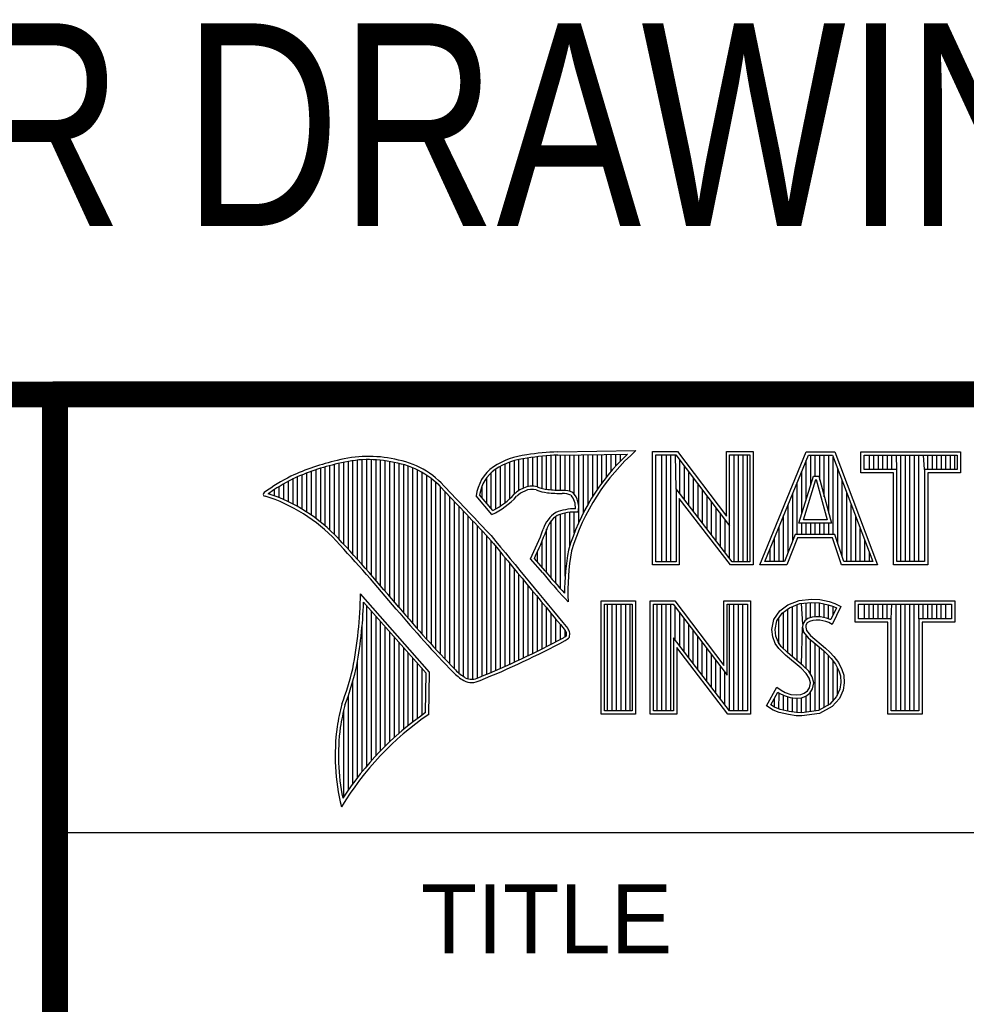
# Model space of a CAD drawing. Header units: inches. Extents: x 0.2 to 16.8, y 0.1 to 10.8.
# Tile 10 of 16: x 13.038 to 13.768, y 1.5 to 2.259. Entities that reach past the tile are written whole.
import ezdxf

# ---------------------------------------------------------------- set-up
doc = ezdxf.new("R2010")
doc.units = ezdxf.units.IN
doc.header["$LTSCALE"] = 0.935
doc.header["$MEASUREMENT"] = 0
doc.layers.get('0').update_dxf_attribs({"linetype": 'CONTINUOUS'})
doc.styles.get("Standard").update_dxf_attribs({"font": 'txt', "width": 0.8})
doc.styles.add('TEXTSTYLE_2', font='txt')

msp = doc.modelspace()

# ---------------------------------------------------------------- linework, layer by layer
at = {"color": 2, "linetype": 'CONTINUOUS'}
for p, q in [((13.06524, 1.96953), (16.74504, 1.96953)), ((13.06524, 1.96953), (13.06524, 0.26053)), ((13.29865, 1.84311), (13.29865, 1.91976)), ((13.30221, 1.83913), (13.30221, 1.92002)), ((13.30576, 1.83512), (13.30576, 1.92013)), ((13.30932, 1.83108), (13.30932, 1.92011)), ((13.31287, 1.82701), (13.31287, 1.91995)), ((13.31643, 1.8229), (13.31643, 1.91964)), ((13.42306, 1.89637), (13.42306, 1.92027)), ((13.42661, 1.89822), (13.42661, 1.92095)), ((13.43017, 1.89946), (13.43017, 1.92144)), ((13.43372, 1.89972), (13.43372, 1.92195)), ((13.43727, 1.89906), (13.43727, 1.9224)), ((13.44083, 1.89795), (13.44083, 1.92278)), ((13.44438, 1.89725), (13.44438, 1.9231)), ((13.44794, 1.89688), (13.44794, 1.92337)), ((13.45149, 1.89664), (13.45149, 1.92357)), ((13.45293, 1.92614), (13.51325, 1.92706)), ((13.453, 1.92364), (13.50667, 1.92446)), ((13.45505, 1.8965), (13.45505, 1.92367)), ((13.4586, 1.89642), (13.4586, 1.92372)), ((13.46216, 1.89573), (13.46216, 1.92378)), ((13.46571, 1.8935), (13.46571, 1.92383)), ((13.46926, 1.87203), (13.46926, 1.92389)), ((13.47282, 1.87938), (13.47282, 1.92394)), ((13.47637, 1.88593), (13.47637, 1.92399)), ((13.47993, 1.89186), (13.47993, 1.92405)), ((13.48348, 1.89728), (13.48348, 1.9241)), ((13.48704, 1.90228), (13.48704, 1.92416)), ((13.49059, 1.90692), (13.49059, 1.92421)), ((13.49415, 1.91125), (13.49415, 1.92427)), ((13.4977, 1.9153), (13.4977, 1.92432)), ((13.50125, 1.9191), (13.50125, 1.92437)), ((13.52607, 1.92627), (13.54513, 1.92627)), ((13.52607, 1.83895), (13.52607, 1.92627)), ((13.5286, 1.92374), (13.54388, 1.92374)), ((13.5286, 1.84148), (13.5286, 1.92374)), ((13.53324, 1.84148), (13.53324, 1.92374)), ((13.53672, 1.84148), (13.53672, 1.92374)), ((13.5402, 1.84148), (13.5402, 1.92374)), ((13.54409, 1.89763), (13.54367, 1.92374)), ((13.54388, 1.92374), (13.58542, 1.86899)), ((13.54513, 1.92627), (13.58289, 1.87651)), ((13.58289, 1.92627), (13.60361, 1.92627)), ((13.58289, 1.87651), (13.58289, 1.92627)), ((13.58542, 1.92374), (13.60109, 1.92374)), ((13.58542, 1.86899), (13.58542, 1.92374)), ((13.58885, 1.84148), (13.58885, 1.92374)), ((13.59233, 1.84148), (13.59233, 1.92374)), ((13.5958, 1.84148), (13.5958, 1.92374)), ((13.59928, 1.84148), (13.59928, 1.92374)), ((13.60109, 1.92374), (13.60109, 1.84148)), ((13.60361, 1.92627), (13.60361, 1.83895)), ((13.60876, 1.83899), (13.6444, 1.92621)), ((13.61252, 1.84151), (13.6461, 1.92368)), ((13.6444, 1.92621), (13.66641, 1.92621)), ((13.64446, 1.88931), (13.64446, 1.91967)), ((13.6461, 1.92368), (13.66467, 1.92368)), ((13.64793, 1.90055), (13.64793, 1.92368)), ((13.65141, 1.90732), (13.65141, 1.92368)), ((13.65489, 1.90431), (13.65489, 1.92368)), ((13.65836, 1.89153), (13.65836, 1.92368)), ((13.66184, 1.87875), (13.66184, 1.92368)), ((13.66467, 1.92368), (13.69586, 1.84151)), ((13.66531, 1.86235), (13.66531, 1.92199)), ((13.66641, 1.92621), (13.69953, 1.83899)), ((13.68662, 1.92621), (13.76343, 1.92621)), ((13.68662, 1.90994), (13.68662, 1.92621)), ((13.68915, 1.92368), (13.7609, 1.92368)), ((13.68915, 1.91247), (13.68915, 1.92368)), ((13.69312, 1.91247), (13.69312, 1.92368)), ((13.69659, 1.91247), (13.69659, 1.92368)), ((13.70007, 1.91247), (13.70007, 1.92368)), ((13.70354, 1.91247), (13.70354, 1.92368)), ((13.70702, 1.91247), (13.70702, 1.92368)), ((13.71049, 1.91247), (13.71049, 1.92368)), ((13.71434, 1.91247), (13.71397, 1.92368)), ((13.71744, 1.84151), (13.71744, 1.92368)), ((13.72092, 1.84151), (13.72092, 1.92368)), ((13.72439, 1.84151), (13.72439, 1.92368)), ((13.72787, 1.84151), (13.72787, 1.92368)), ((13.73135, 1.84151), (13.73135, 1.92368)), ((13.73571, 1.91247), (13.73482, 1.92368)), ((13.7383, 1.91247), (13.7383, 1.92368)), ((13.74177, 1.91247), (13.74177, 1.92368)), ((13.74525, 1.91247), (13.74525, 1.92368)), ((13.74872, 1.91247), (13.74872, 1.92368)), ((13.7522, 1.91247), (13.7522, 1.92368)), ((13.75567, 1.91247), (13.75567, 1.92368)), ((13.75915, 1.91247), (13.75915, 1.92368)), ((13.7609, 1.92368), (13.7609, 1.91247)), ((13.76343, 1.92621), (13.76343, 1.90994)), ((13.26666, 1.87469), (13.26666, 1.91236)), ((13.27022, 1.87195), (13.27022, 1.9135)), ((13.27377, 1.86901), (13.27377, 1.91455)), ((13.27733, 1.86584), (13.27733, 1.91553)), ((13.28088, 1.86243), (13.28088, 1.91642)), ((13.28444, 1.85873), (13.28444, 1.91727)), ((13.28799, 1.85487), (13.28799, 1.91812)), ((13.29154, 1.85098), (13.29154, 1.91881)), ((13.2951, 1.84706), (13.2951, 1.91935)), ((13.31998, 1.81877), (13.31998, 1.91919)), ((13.32353, 1.8146), (13.32353, 1.9186)), ((13.32709, 1.8104), (13.32709, 1.91788)), ((13.33064, 1.80617), (13.33064, 1.91718)), ((13.3342, 1.80197), (13.3342, 1.91628)), ((13.33775, 1.79782), (13.33775, 1.91515)), ((13.34131, 1.79371), (13.34131, 1.91378)), ((13.34486, 1.78966), (13.34486, 1.91216)), ((13.40529, 1.88228), (13.40529, 1.91288)), ((13.40884, 1.88443), (13.40884, 1.91496)), ((13.41239, 1.88698), (13.41239, 1.91671)), ((13.41595, 1.89003), (13.41595, 1.91816)), ((13.4195, 1.89369), (13.4195, 1.91934)), ((13.54715, 1.89365), (13.54715, 1.91943)), ((13.55062, 1.88913), (13.55062, 1.91485)), ((13.66879, 1.85548), (13.66879, 1.91284)), ((13.71434, 1.91247), (13.68915, 1.91247)), ((13.71434, 1.84151), (13.71434, 1.91247)), ((13.7609, 1.91247), (13.73571, 1.91247)), ((13.73571, 1.91247), (13.73571, 1.84151)), ((13.24889, 1.8858), (13.24889, 1.90537)), ((13.25245, 1.88389), (13.25245, 1.90695)), ((13.256, 1.88183), (13.256, 1.90844)), ((13.25955, 1.87962), (13.25955, 1.90983)), ((13.26311, 1.87724), (13.26311, 1.91114)), ((13.34841, 1.78565), (13.34841, 1.91026)), ((13.35197, 1.78168), (13.35197, 1.90806)), ((13.35552, 1.77776), (13.35552, 1.90551)), ((13.39818, 1.88658), (13.39818, 1.90616)), ((13.40173, 1.8824), (13.40173, 1.91011)), ((13.5541, 1.88461), (13.5541, 1.91027)), ((13.55757, 1.8801), (13.55757, 1.90569)), ((13.63884, 1.87112), (13.65003, 1.90732)), ((13.64098, 1.87806), (13.64098, 1.91116)), ((13.64227, 1.87365), (13.65189, 1.90479)), ((13.65003, 1.90732), (13.65407, 1.90732)), ((13.65189, 1.90479), (13.65213, 1.90479)), ((13.65213, 1.90479), (13.6606, 1.87365)), ((13.65407, 1.90732), (13.66391, 1.87112)), ((13.71181, 1.90994), (13.68662, 1.90994)), ((13.71181, 1.83899), (13.71181, 1.90994)), ((13.76343, 1.90994), (13.73824, 1.90994)), ((13.73824, 1.90994), (13.73824, 1.83899)), ((13.23467, 1.89211), (13.23467, 1.89717)), ((13.23823, 1.89072), (13.23823, 1.89937)), ((13.24178, 1.88921), (13.24178, 1.90148)), ((13.24534, 1.88757), (13.24534, 1.90349)), ((13.35908, 1.77389), (13.35908, 1.90255)), ((13.36263, 1.77005), (13.36263, 1.89912)), ((13.39462, 1.89075), (13.39462, 1.89989)), ((13.58728, 1.84148), (13.54409, 1.89763)), ((13.54409, 1.89763), (13.54409, 1.84148)), ((13.56105, 1.87558), (13.56105, 1.90111)), ((13.63751, 1.86235), (13.63751, 1.90266)), ((13.67226, 1.84516), (13.67226, 1.90368)), ((13.23112, 1.89338), (13.23112, 1.89487)), ((13.36619, 1.76626), (13.36619, 1.89522)), ((13.36974, 1.76251), (13.36974, 1.89151)), ((13.40222, 1.87796), (13.39013, 1.89218)), ((13.40289, 1.88104), (13.39274, 1.89296)), ((13.58603, 1.83895), (13.54661, 1.89019)), ((13.54661, 1.89019), (13.54661, 1.83895)), ((13.56452, 1.87106), (13.56452, 1.89653)), ((13.568, 1.86654), (13.568, 1.89195)), ((13.63403, 1.85728), (13.63403, 1.89416)), ((13.67574, 1.84151), (13.67574, 1.89453)), ((13.3733, 1.75881), (13.3733, 1.88779)), ((13.37685, 1.75559), (13.37685, 1.88406)), ((13.57147, 1.86202), (13.57147, 1.88737)), ((13.57495, 1.85751), (13.57495, 1.88279)), ((13.63056, 1.84863), (13.63056, 1.88565)), ((13.67921, 1.84151), (13.67921, 1.88537)), ((13.3804, 1.75292), (13.3804, 1.88032)), ((13.38396, 1.75121), (13.38396, 1.87658)), ((13.45149, 1.82467), (13.45149, 1.8764)), ((13.45505, 1.82065), (13.45505, 1.87803)), ((13.4586, 1.83026), (13.4586, 1.87896)), ((13.46216, 1.85354), (13.46216, 1.87953)), ((13.46571, 1.8636), (13.46571, 1.87975)), ((13.57843, 1.85299), (13.57843, 1.8782)), ((13.62708, 1.84151), (13.62708, 1.87715)), ((13.68269, 1.84151), (13.68269, 1.87622)), ((13.38751, 1.75092), (13.38751, 1.87282)), ((13.39107, 1.7518), (13.39107, 1.86907)), ((13.44438, 1.83308), (13.44438, 1.86652)), ((13.44794, 1.82881), (13.44794, 1.87298)), ((13.5819, 1.84847), (13.5819, 1.87362)), ((13.58538, 1.84395), (13.58542, 1.86899)), ((13.62361, 1.84151), (13.62361, 1.86864)), ((13.66391, 1.87112), (13.63884, 1.87112)), ((13.64098, 1.86235), (13.64098, 1.87112)), ((13.6606, 1.87365), (13.64227, 1.87365)), ((13.64446, 1.86235), (13.64446, 1.87112)), ((13.64793, 1.86235), (13.64793, 1.87112)), ((13.65141, 1.86235), (13.65141, 1.87112)), ((13.65489, 1.86235), (13.65489, 1.87112)), ((13.65836, 1.86235), (13.65836, 1.87112)), ((13.66184, 1.86235), (13.66184, 1.87112)), ((13.68616, 1.84151), (13.68616, 1.86706)), ((13.39462, 1.75332), (13.39462, 1.8653)), ((13.39818, 1.75478), (13.39818, 1.86153)), ((13.62013, 1.84151), (13.62013, 1.86014)), ((13.63607, 1.86235), (13.6277, 1.84151)), ((13.63778, 1.85982), (13.6294, 1.83899)), ((13.66648, 1.86235), (13.63607, 1.86235)), ((13.66466, 1.85982), (13.63778, 1.85982)), ((13.67167, 1.83899), (13.66466, 1.85982)), ((13.67349, 1.84151), (13.66648, 1.86235)), ((13.40173, 1.75627), (13.40173, 1.85744)), ((13.40529, 1.75779), (13.40529, 1.85313)), ((13.44083, 1.83724), (13.44083, 1.85725)), ((13.61666, 1.84151), (13.61666, 1.85163)), ((13.68964, 1.84151), (13.68964, 1.85791)), ((13.40884, 1.75933), (13.40884, 1.84883)), ((13.41239, 1.76089), (13.41239, 1.84452)), ((13.44327, 1.83444), (13.4349, 1.84404)), ((13.43727, 1.84132), (13.43727, 1.84907)), ((13.69312, 1.84151), (13.69312, 1.84875)), ((13.41595, 1.76248), (13.41595, 1.84021)), ((13.44136, 1.83283), (13.43192, 1.84365)), ((13.54661, 1.83895), (13.52607, 1.83895)), ((13.54409, 1.84148), (13.5286, 1.84148)), ((13.60361, 1.83895), (13.58603, 1.83895)), ((13.60109, 1.84148), (13.58728, 1.84148)), ((13.6294, 1.83899), (13.60876, 1.83899)), ((13.6277, 1.84151), (13.61252, 1.84151)), ((13.69953, 1.83899), (13.67167, 1.83899)), ((13.69586, 1.84151), (13.67349, 1.84151)), ((13.73824, 1.83899), (13.71181, 1.83899)), ((13.73571, 1.84151), (13.71434, 1.84151)), ((13.4195, 1.76409), (13.4195, 1.83591)), ((13.42306, 1.76573), (13.42306, 1.83161)), ((13.42661, 1.76739), (13.42661, 1.8273)), ((13.43017, 1.76908), (13.43017, 1.823)), ((13.35405, 1.75643), (13.30096, 1.81676)), ((13.43372, 1.7708), (13.43372, 1.8187)), ((13.43727, 1.77254), (13.43727, 1.8144)), ((13.35153, 1.7555), (13.30329, 1.81033)), ((13.30576, 1.68403), (13.30576, 1.80752)), ((13.44083, 1.77431), (13.44083, 1.8101)), ((13.44438, 1.77611), (13.44438, 1.8058)), ((13.46086, 1.81059), (13.45857, 1.8131)), ((13.48648, 1.81126), (13.51278, 1.81126)), ((13.48648, 1.72404), (13.48648, 1.81126)), ((13.48901, 1.80873), (13.51025, 1.80873)), ((13.48901, 1.72656), (13.48901, 1.80873)), ((13.49139, 1.72656), (13.49139, 1.80873)), ((13.49487, 1.72656), (13.49487, 1.80873)), ((13.49835, 1.72656), (13.49835, 1.80873)), ((13.50182, 1.72656), (13.50182, 1.80873)), ((13.5053, 1.72656), (13.5053, 1.80873)), ((13.50877, 1.72656), (13.50877, 1.80873)), ((13.51025, 1.80873), (13.51025, 1.72656)), ((13.51278, 1.81126), (13.51278, 1.72404)), ((13.52409, 1.81135), (13.54315, 1.81135)), ((13.52409, 1.72404), (13.52409, 1.81135)), ((13.52662, 1.80882), (13.5419, 1.80882)), ((13.52662, 1.72656), (13.52662, 1.80882)), ((13.52962, 1.72656), (13.52962, 1.80882)), ((13.5331, 1.72656), (13.5331, 1.80882)), ((13.53658, 1.72656), (13.53658, 1.80882)), ((13.54005, 1.72656), (13.54005, 1.80882)), ((13.5419, 1.80882), (13.58343, 1.75408)), ((13.54315, 1.81135), (13.58091, 1.76159)), ((13.54353, 1.78086), (13.54353, 1.80667)), ((13.58091, 1.81135), (13.60163, 1.81135)), ((13.58091, 1.76159), (13.58091, 1.81135)), ((13.58343, 1.80882), (13.59911, 1.80882)), ((13.58343, 1.75408), (13.58343, 1.80882)), ((13.58523, 1.72656), (13.58523, 1.80882)), ((13.58871, 1.72656), (13.58871, 1.80882)), ((13.59218, 1.72656), (13.59218, 1.80882)), ((13.59566, 1.72656), (13.59566, 1.80882)), ((13.59911, 1.80882), (13.59911, 1.72656)), ((13.60163, 1.81135), (13.60163, 1.72404)), ((13.62416, 1.8037), (13.63031, 1.8082)), ((13.62601, 1.80192), (13.63154, 1.80597)), ((13.63031, 1.8082), (13.63901, 1.81165)), ((13.63154, 1.80597), (13.63962, 1.80917)), ((13.63389, 1.76816), (13.63389, 1.8069)), ((13.63736, 1.76525), (13.63736, 1.80828)), ((13.63901, 1.81165), (13.6486, 1.8127)), ((13.63962, 1.80917), (13.64865, 1.81016)), ((13.6418, 1.79346), (13.64084, 1.80931)), ((13.64431, 1.79666), (13.64431, 1.80969)), ((13.64779, 1.79834), (13.64779, 1.81007)), ((13.6486, 1.8127), (13.65505, 1.81225)), ((13.64865, 1.81016), (13.6547, 1.80974)), ((13.65127, 1.79895), (13.65127, 1.80998)), ((13.6547, 1.80974), (13.66143, 1.80831)), ((13.65474, 1.7989), (13.65474, 1.80973)), ((13.65505, 1.81225), (13.6621, 1.81075)), ((13.65822, 1.7983), (13.65822, 1.80899)), ((13.66143, 1.80831), (13.6655, 1.8069)), ((13.66169, 1.79744), (13.66169, 1.80822)), ((13.6621, 1.81075), (13.66645, 1.80925)), ((13.66783, 1.80581), (13.66334, 1.79682)), ((13.67125, 1.807), (13.66435, 1.79321)), ((13.66517, 1.80049), (13.66517, 1.80702)), ((13.6655, 1.8069), (13.66783, 1.80581)), ((13.66645, 1.80925), (13.67125, 1.807)), ((13.68221, 1.81126), (13.75902, 1.81126)), ((13.68221, 1.79499), (13.68221, 1.81126)), ((13.68474, 1.80873), (13.75649, 1.80873)), ((13.68474, 1.79752), (13.68474, 1.80873)), ((13.6895, 1.79752), (13.6895, 1.80873)), ((13.69297, 1.79752), (13.69297, 1.80873)), ((13.69645, 1.79752), (13.69645, 1.80873)), ((13.69992, 1.79752), (13.69992, 1.80873)), ((13.7034, 1.79752), (13.7034, 1.80873)), ((13.70687, 1.79752), (13.70687, 1.80873)), ((13.70993, 1.79752), (13.71035, 1.80873)), ((13.71382, 1.72656), (13.71382, 1.80873)), ((13.7173, 1.72656), (13.7173, 1.80873)), ((13.72077, 1.72656), (13.72077, 1.80873)), ((13.72425, 1.72656), (13.72425, 1.80873)), ((13.72773, 1.72656), (13.72773, 1.80873)), ((13.7313, 1.79752), (13.7312, 1.80873)), ((13.73468, 1.79752), (13.73468, 1.80873)), ((13.73815, 1.79752), (13.73815, 1.80873)), ((13.74163, 1.79752), (13.74163, 1.80873)), ((13.7451, 1.79752), (13.7451, 1.80873)), ((13.74858, 1.79752), (13.74858, 1.80873)), ((13.75205, 1.79752), (13.75205, 1.80873)), ((13.75649, 1.80873), (13.75649, 1.79752)), ((13.75902, 1.81126), (13.75902, 1.79499)), ((13.30932, 1.68812), (13.30932, 1.80348)), ((13.31287, 1.69203), (13.31287, 1.79944)), ((13.44794, 1.77793), (13.44794, 1.8015)), ((13.547, 1.77634), (13.547, 1.80209)), ((13.61951, 1.79681), (13.62416, 1.8037)), ((13.62189, 1.79581), (13.62601, 1.80192)), ((13.62694, 1.77451), (13.62694, 1.8026)), ((13.63041, 1.77104), (13.63041, 1.80515)), ((13.649, 1.79869), (13.64582, 1.79776)), ((13.65213, 1.79904), (13.649, 1.79869)), ((13.65537, 1.79887), (13.65213, 1.79904)), ((13.66018, 1.79791), (13.65537, 1.79887)), ((13.30221, 1.67974), (13.30221, 1.79289)), ((13.31643, 1.69577), (13.31643, 1.7954)), ((13.31998, 1.69935), (13.31998, 1.79136)), ((13.45149, 1.77978), (13.45149, 1.7972)), ((13.45505, 1.78166), (13.45505, 1.7929)), ((13.55048, 1.77182), (13.55048, 1.79751)), ((13.55395, 1.76731), (13.55395, 1.79293)), ((13.61801, 1.78931), (13.61951, 1.79681)), ((13.62056, 1.78919), (13.62189, 1.79581)), ((13.62346, 1.778), (13.62346, 1.79815)), ((13.64084, 1.76235), (13.64155, 1.79096)), ((13.6418, 1.79346), (13.64155, 1.79096)), ((13.64155, 1.79096), (13.64237, 1.78728)), ((13.64343, 1.79602), (13.6418, 1.79346)), ((13.64582, 1.79776), (13.64343, 1.79602)), ((13.64425, 1.79261), (13.6441, 1.79111)), ((13.6441, 1.79111), (13.6447, 1.78841)), ((13.6453, 1.79426), (13.64425, 1.79261)), ((13.64695, 1.79546), (13.6453, 1.79426)), ((13.6495, 1.79621), (13.64695, 1.79546)), ((13.6522, 1.79651), (13.6495, 1.79621)), ((13.65505, 1.79636), (13.6522, 1.79651)), ((13.65955, 1.79546), (13.65505, 1.79636)), ((13.66195, 1.79471), (13.65955, 1.79546)), ((13.66302, 1.79702), (13.66018, 1.79791)), ((13.66435, 1.79321), (13.66195, 1.79471)), ((13.66334, 1.79682), (13.66302, 1.79702)), ((13.7074, 1.79499), (13.68221, 1.79499)), ((13.70993, 1.79752), (13.68474, 1.79752)), ((13.7074, 1.72404), (13.7074, 1.79499)), ((13.70993, 1.72656), (13.70993, 1.79752)), ((13.75649, 1.79752), (13.7313, 1.79752)), ((13.7313, 1.79752), (13.7313, 1.72656)), ((13.75902, 1.79499), (13.73383, 1.79499)), ((13.73383, 1.79499), (13.73383, 1.72404)), ((13.32353, 1.70279), (13.32353, 1.78732)), ((13.32709, 1.70609), (13.32709, 1.78328)), ((13.4586, 1.78369), (13.4586, 1.7886)), ((13.55743, 1.76279), (13.55743, 1.78835)), ((13.5609, 1.75827), (13.5609, 1.78377)), ((13.61861, 1.78361), (13.61801, 1.78931)), ((13.62056, 1.77852), (13.61861, 1.78361)), ((13.62109, 1.78421), (13.62056, 1.78919)), ((13.62281, 1.77971), (13.62109, 1.78421)), ((13.64237, 1.78728), (13.64605, 1.78273)), ((13.64431, 1.75909), (13.64431, 1.78487)), ((13.6447, 1.78841), (13.64785, 1.78451)), ((13.64785, 1.78451), (13.6594, 1.77492)), ((13.33064, 1.70926), (13.33064, 1.77924)), ((13.5853, 1.72656), (13.5421, 1.78271)), ((13.5421, 1.78271), (13.5421, 1.72656)), ((13.56438, 1.75375), (13.56438, 1.77919)), ((13.62326, 1.77462), (13.62056, 1.77852)), ((13.62521, 1.77625), (13.62281, 1.77971)), ((13.63021, 1.77124), (13.62521, 1.77625)), ((13.64605, 1.78273), (13.6577, 1.77305)), ((13.64779, 1.75478), (13.64779, 1.78128)), ((13.65127, 1.72649), (13.65127, 1.77839)), ((13.65474, 1.72695), (13.65474, 1.77551)), ((13.3342, 1.7123), (13.3342, 1.77521)), ((13.33775, 1.71523), (13.33775, 1.77117)), ((13.58405, 1.72404), (13.54463, 1.77528)), ((13.54463, 1.77528), (13.54463, 1.72404)), ((13.56785, 1.74924), (13.56785, 1.77461)), ((13.57133, 1.74472), (13.57133, 1.77003)), ((13.62851, 1.76937), (13.62326, 1.77462)), ((13.64051, 1.75933), (13.62851, 1.76937)), ((13.64221, 1.76119), (13.63021, 1.77124)), ((13.6577, 1.77305), (13.66075, 1.77)), ((13.65822, 1.72924), (13.65822, 1.77253)), ((13.6594, 1.77492), (13.66255, 1.77177)), ((13.66075, 1.77), (13.66378, 1.76682)), ((13.66169, 1.73062), (13.66169, 1.76901)), ((13.66255, 1.77177), (13.6657, 1.76847)), ((13.6657, 1.76847), (13.6693, 1.76383)), ((13.29865, 1.67524), (13.29865, 1.76538)), ((13.34131, 1.71804), (13.34131, 1.76713)), ((13.34486, 1.72075), (13.34486, 1.76309)), ((13.57481, 1.7402), (13.57481, 1.76545)), ((13.57828, 1.73568), (13.57828, 1.76087)), ((13.6464, 1.75701), (13.64221, 1.76119)), ((13.66378, 1.76682), (13.66715, 1.76247)), ((13.66517, 1.73446), (13.66517, 1.76504)), ((13.66715, 1.76247), (13.66965, 1.75748)), ((13.6693, 1.76383), (13.672, 1.75843)), ((13.34841, 1.72336), (13.34841, 1.75905)), ((13.35097, 1.72517), (13.35153, 1.7555)), ((13.35345, 1.72385), (13.35405, 1.75643)), ((13.58176, 1.73117), (13.58176, 1.75628)), ((13.6444, 1.75543), (13.64051, 1.75933)), ((13.64665, 1.75183), (13.6444, 1.75543)), ((13.64899, 1.75286), (13.6464, 1.75701)), ((13.6503, 1.74818), (13.64899, 1.75286)), ((13.66864, 1.7383), (13.66864, 1.75949)), ((13.66965, 1.75748), (13.67085, 1.7536)), ((13.67085, 1.7536), (13.67126, 1.74834)), ((13.672, 1.75843), (13.67335, 1.75408)), ((13.67335, 1.75408), (13.6738, 1.74823)), ((13.2951, 1.67051), (13.2951, 1.7497)), ((13.6477, 1.74808), (13.64665, 1.75183)), ((13.64695, 1.74434), (13.6477, 1.74808)), ((13.64934, 1.74339), (13.6503, 1.74818)), ((13.67126, 1.74834), (13.67046, 1.74326)), ((13.6738, 1.74823), (13.6729, 1.74254)), ((13.29154, 1.66553), (13.29154, 1.73835)), ((13.61396, 1.73039), (13.62176, 1.74479)), ((13.61728, 1.73122), (13.6226, 1.74105)), ((13.62176, 1.74479), (13.62506, 1.74239)), ((13.6226, 1.74105), (13.62374, 1.74022)), ((13.62346, 1.72778), (13.62374, 1.74022)), ((13.62374, 1.74022), (13.62738, 1.7384)), ((13.62506, 1.74239), (13.62836, 1.74074)), ((13.62694, 1.72704), (13.62694, 1.73855)), ((13.62738, 1.7384), (13.63214, 1.73676)), ((13.62836, 1.74074), (13.63271, 1.73924)), ((13.63271, 1.73924), (13.63661, 1.73879)), ((13.63661, 1.73879), (13.64021, 1.73909)), ((13.64021, 1.73909), (13.6429, 1.74014)), ((13.64078, 1.7366), (13.64411, 1.7379)), ((13.6429, 1.74014), (13.64545, 1.74194)), ((13.64411, 1.7379), (13.64733, 1.74017)), ((13.64431, 1.72557), (13.64431, 1.73797)), ((13.64545, 1.74194), (13.64695, 1.74434)), ((13.64733, 1.74017), (13.64934, 1.74339)), ((13.64779, 1.72603), (13.64779, 1.74049)), ((13.67046, 1.74326), (13.6679, 1.73749)), ((13.6729, 1.74254), (13.67005, 1.73609)), ((13.61891, 1.7271), (13.61396, 1.73039)), ((13.6201, 1.72934), (13.61728, 1.73122)), ((13.61999, 1.72939), (13.61999, 1.73621)), ((13.63041, 1.72626), (13.63041, 1.73736)), ((13.63214, 1.73676), (13.63657, 1.73625)), ((13.63389, 1.72573), (13.63389, 1.73656)), ((13.63657, 1.73625), (13.64078, 1.7366)), ((13.63736, 1.72521), (13.63736, 1.73616)), ((13.64084, 1.72511), (13.64084, 1.73661)), ((13.66275, 1.7318), (13.65394, 1.72684)), ((13.6679, 1.73749), (13.66275, 1.7318)), ((13.67005, 1.73609), (13.66435, 1.72979)), ((13.28799, 1.66026), (13.28799, 1.7273)), ((13.51278, 1.72404), (13.48648, 1.72404)), ((13.51025, 1.72656), (13.48901, 1.72656)), ((13.54463, 1.72404), (13.52409, 1.72404)), ((13.5421, 1.72656), (13.52662, 1.72656)), ((13.60163, 1.72404), (13.58405, 1.72404)), ((13.59911, 1.72656), (13.5853, 1.72656)), ((13.62371, 1.72515), (13.61891, 1.7271)), ((13.62445, 1.72757), (13.6201, 1.72934)), ((13.63076, 1.72365), (13.62371, 1.72515)), ((13.63121, 1.72614), (13.62445, 1.72757)), ((13.63676, 1.72275), (13.63076, 1.72365)), ((13.63699, 1.72527), (13.63121, 1.72614)), ((13.64111, 1.7226), (13.63676, 1.72275)), ((13.64098, 1.72513), (13.63699, 1.72527)), ((13.65394, 1.72684), (13.64098, 1.72513)), ((13.65475, 1.7244), (13.64111, 1.7226)), ((13.66435, 1.72979), (13.65475, 1.7244)), ((13.73383, 1.72404), (13.7074, 1.72404)), ((13.7313, 1.72656), (13.70993, 1.72656)), ((13.06532, 1.63288), (16.75003, 1.63288))]:
    msp.add_line(p, q, dxfattribs=at)
at = {"color": 7, "linetype": 'CONTINUOUS', "const_width": 0.02}
for points in [[(11.47181, 1.97017), (16.75, 1.97072)], [(13.06532, 1.97072), (13.06532, 0.25859)]]:
    msp.add_lwpolyline(points, dxfattribs=at)
at = {"color": 2, "linetype": 'CONTINUOUS'}
for centre, radius, start, end in [((13.30696, 1.83024), 0.0924, 77.28123, 105.0674), ((13.30696, 1.83024), 0.0899, 77.23252, 105.10138), ((13.31672, 1.85517), 0.06605, 40.23363, 80.77381), ((13.43544, 1.8654), 0.05875, 96.30074, 123.16833), ((13.43544, 1.8654), 0.05625, 96.24482, 123.12649), ((13.46164, 1.71381), 0.2125, 92.34774, 98.83694), ((13.46164, 1.71381), 0.21, 92.35648, 98.85215), ((13.6217, 1.80282), 0.16742, 133.40156, 163.45729), ((13.6217, 1.80282), 0.16492, 131.11944, 163.41344), ((13.32159, 1.74678), 0.17696, 102.61616, 114.85138), ((13.32159, 1.74678), 0.17445, 102.59854, 114.8293), ((13.31672, 1.85517), 0.06355, 40.16477, 80.84234), ((13.42128, 1.88893), 0.03132, 125.03263, 174.04731), ((13.42128, 1.88893), 0.02882, 125.11271, 171.95579), ((13.34469, 1.72355), 0.20804, 117.93456, 124.56901), ((13.34469, 1.72355), 0.20554, 117.95333, 124.03672), ((9.40027, -1.90184), 5.49306, 43.24574, 43.76673), ((13.43621, 1.87527), 0.02486, 112.91918, 132.2696), ((13.43297, 1.88573), 0.01401, 72.6167, 117.38928), ((13.43297, 1.88573), 0.01151, 72.93864, 117.86399), ((13.4494, 1.93175), 0.03487, 249.44206, 263.13397), ((13.45847, 2.02567), 0.12921, 264.12125, 269.07042), ((13.22745, 1.89354), 0.00155, 121.35241, 265.80295), ((13.1892, 1.77053), 0.12731, 43.16665, 72.57035), ((13.1892, 1.77053), 0.12981, 43.16665, 71.84991), ((9.40027, -1.90184), 5.49056, 43.24659, 43.76754), ((13.37956, 1.92888), 0.05573, 293.99221, 318.44329), ((13.37956, 1.92888), 0.05323, 295.99548, 318.5906), ((13.43621, 1.87527), 0.02236, 112.6635, 131.92934), ((13.4494, 1.93175), 0.03737, 249.55533, 263.16741), ((13.45847, 2.02567), 0.13171, 264.112, 269.10191), ((13.45706, 1.87884), 0.01764, 64.46566, 92.25069), ((13.45706, 1.87884), 0.01514, 66.31988, 92.50203), ((13.45226, 1.88343), 0.01431, 355.29927, 40.45), ((13.45226, 1.88343), 0.01681, 347.11859, 42.40459), ((13.46628, 1.84233), 0.03993, 89.6555, 111.87276), ((13.46381, 1.86004), 0.02298, 122.696, 163.50087), ((13.46381, 1.86004), 0.02048, 123.35042, 163.71723), ((13.46628, 1.84233), 0.03743, 86.37714, 111.50552), ((13.22645, 1.94562), 0.22937, 333.60713, 339.84173), ((12.24514, 0.89858), 1.41493, 39.91549, 42.76646), ((65.65147, 44.96661), 67.738, 219.521915, 219.600266), ((65.65147, 44.96661), 67.7355, 219.521847, 219.600368), ((13.22645, 1.94562), 0.23187, 334.02045, 339.86208), ((12.2454, 0.89881), 1.41208, 39.91497, 42.76606), ((13.63048, 1.81832), 0.17229, 169.23802, 180.37507), ((13.63048, 1.81832), 0.16979, 169.28062, 182.60745), ((13.73386, 2.07061), 0.37696, 219.10944, 223.08928), ((13.73386, 2.07061), 0.37446, 219.10281, 222.59283), ((12.96474, 1.82251), 0.33627, 349.08552, 359.02075), ((12.96474, 1.82251), 0.33877, 349.0755, 357.93971), ((14.0519, 2.41283), 0.94247, 220.04277, 224.00772), ((14.0519, 2.41283), 0.94497, 220.0426, 224.01185), ((13.45093, 1.79431), 0.0131, 299.25537, 311.26656), ((13.45093, 1.79431), 0.0156, 299.17127, 314.80636), ((13.44621, 1.78019), 0.01498, 26.36685, 33.89706), ((13.44509, 1.78607), 0.01457, 353.68959, 3.05291), ((13.44621, 1.78019), 0.01748, 24.6833, 34.32084), ((13.44509, 1.78607), 0.01707, 350.48075, 4.78094), ((13.14464, 2.36485), 0.66065, 291.98682, 298.2489), ((13.14464, 2.36485), 0.66315, 291.99886, 298.25072), ((13.07775, 1.81151), 0.22347, 339.0707, 346.3663), ((13.07775, 1.81151), 0.22597, 339.10894, 346.38136), ((13.41341, 1.8005), 0.06041, 227.09351, 236.92146), ((13.41341, 1.8005), 0.05791, 227.15939, 236.78824), ((13.38665, 1.762), 0.01361, 242.84885, 298.05148), ((13.38665, 1.762), 0.01111, 243.48954, 298.69918), ((13.49561, 1.6793), 0.2156, 165.93567, 170.68559), ((13.49561, 1.6793), 0.2131, 165.97576, 170.67578), ((13.48781, 1.52939), 0.23636, 124.64296, 148.55647), ((13.48781, 1.52939), 0.23886, 124.95107, 147.09813), ((13.44694, 1.69217), 0.16556, 172.35618, 193.79577), ((13.44694, 1.69217), 0.16306, 172.36898, 191.68679)]:
    msp.add_arc(centre, radius, start, end, dxfattribs=at)

# ---------------------------------------------------------------- texts
at = {"color": 7, "linetype": 'CONTINUOUS', "insert": (13.06681, 2.25637), "char_height": 0.15625, "width": 2, "attachment_point": 2, "line_spacing_factor": 0.9}
msp.add_mtext('CUSTOMER DRAWING', dxfattribs=at)
at = {"color": 2, "linetype": 'CONTINUOUS', "insert": (13.34735, 1.59295), "char_height": 0.053254, "width": 0.26627, "attachment_point": 1, "line_spacing_factor": 0.9, "style": 'TEXTSTYLE_2'}
msp.add_mtext('TITLE', dxfattribs=at)

doc.saveas('drawing.dxf')
